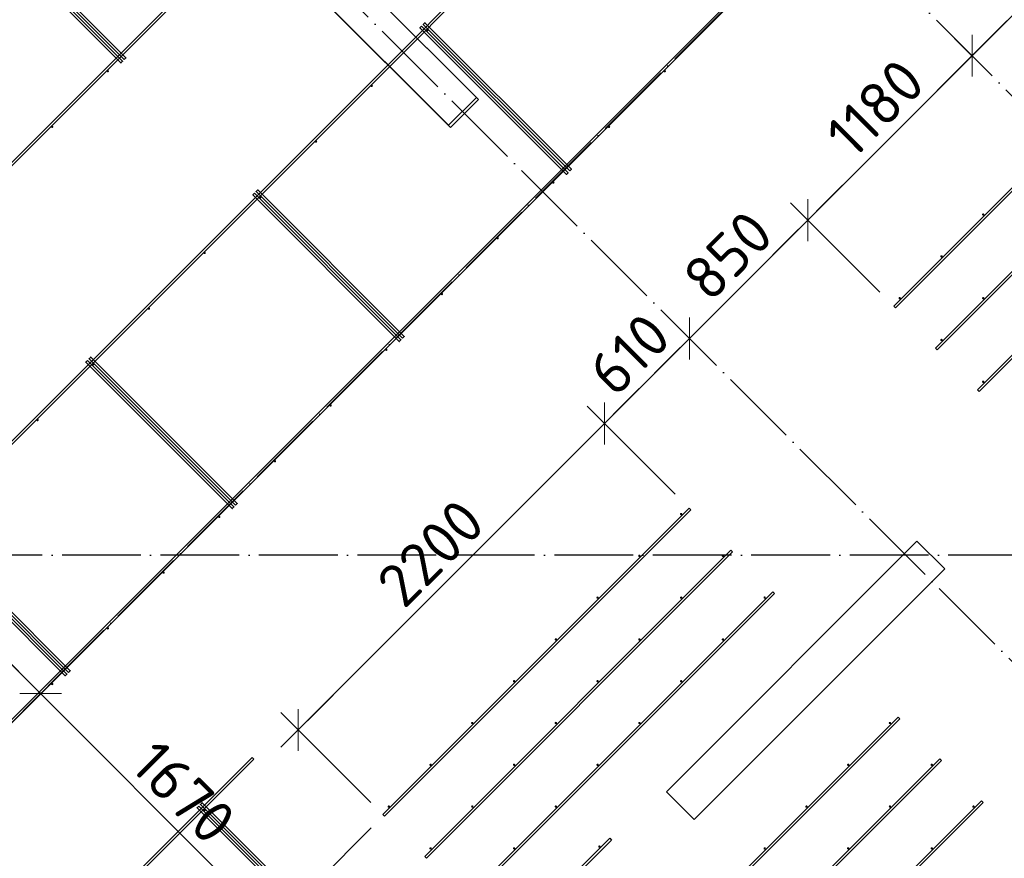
# Model space of a CAD drawing. Header units: millimetres. Extents: x -3483 to 105345, y -283423 to 72284.
# Tile 106 of 165: x 88532 to 93533, y 6862 to 11119. Entities that reach past the tile are written whole.
import ezdxf

# ---------------------------------------------------------------- set-up
doc = ezdxf.new("R2010")
doc.units = ezdxf.units.MM
doc.header["$PDMODE"] = 65
doc.linetypes.add('______11', pattern=[500, 400, -50, 0, -50])
doc.linetypes.add('______5', pattern=[1100, 800, -100, 100, -100])
for name, color, linetype, lineweight in [('Арм.стержн. Доп. арматура', 180, 'Continuous', 35), ('Колонна (1)', 7, 'Continuous', 35), ('Колонна (2)', 7, 'Continuous', 35), ('Размерная линия_ общее', 7, 'Continuous', 13), ('Стена_ общее', 7, 'Continuous', 35)]:
    doc.layers.add(name, color=color, linetype=linetype, lineweight=lineweight)
doc.layers.add('Арм.стержн. Фиксатор', color=7, linetype='Continuous', lineweight=35, true_color=0x501e0f)
doc.layers.add('Осевая линия_ общее', color=7, linetype='______5', lineweight=13, true_color=0xa0a0a0)
doc.styles.add('ISOCPEUR', font='ISOCPEUR')
doc.dimstyles.new('DIMSTYLE_4', dxfattribs={"dimtxt": 220, "dimasz": 250, "dimexe": 0, "dimexo": 0, "dimgap": 110, "dimtad": 2, "dimdec": 0, "dimrnd": 5, "dimzin": 12, "dimdsep": 46, "dimtxsty": 'ISOCPEUR', "dimblk1": 'ALL_ML_STRICH', "dimblk2": 'ALL_ML_STRICH', "dimsah": 1, "dimcen": 0, "dimclrd": 7, "dimclre": 256, "dimclrt": 7, "dimadec": 0, "dimazin": 0, "dimtfac": 1, "dimtdec": 0, "dimtix": 1, "dimtmove": 2, "dimatfit": 3, "dimfxl": 0, "dimtzin": 0, "dimlwd": 0, "dimlwe": -3, "dimarcsym": 0})
doc.dimstyles.new('DIMSTYLE_5', dxfattribs={"dimtxt": 220, "dimasz": 250, "dimexe": 0, "dimexo": 0, "dimgap": 110, "dimtad": 2, "dimdec": 0, "dimrnd": 5, "dimzin": 12, "dimdsep": 46, "dimtxsty": 'ISOCPEUR', "dimblk1": 'ALL_ML_STRICH', "dimblk2": 'ALL_ML_STRICH', "dimsah": 1, "dimcen": 0, "dimclrd": 7, "dimclre": 256, "dimclrt": 7, "dimadec": 0, "dimazin": 0, "dimtfac": 1, "dimtdec": 0, "dimtix": 1, "dimtmove": 2, "dimatfit": 3, "dimfxl": 0, "dimtvp": 1.2, "dimtzin": 0, "dimlwd": 0, "dimlwe": -3, "dimarcsym": 0})

# ---------------------------------------------------------------- blocks, each defined once
blk = doc.blocks.new('СЛОЖНЫЙ_ОБЪЕКТ_9')
at = {"layer": 'Осевая линия_ общее', "color": 253, "linetype": '______11', "lineweight": -3, "true_color": 0xa0a0a0, "transparency": 33554687}
for p, q in [((87969.7, 7029.7), (100704.7, 19764.7)), ((95945.9, 8359.1), (87899, 16405.9)), ((93838.7, 7595.4), (86639.2, 14794.9))]:
    blk.add_line(p, q, dxfattribs=at)
blk = doc.blocks.new('ALL_ML_STRICH')
at = {"color": 0, "linetype": 'ByBlock', "lineweight": -2}
for p, q in [((0, -0.5), (0, 0.5)), ((-0.3, -0.3), (0.3, 0.3)), ((-1, 0), (0.5, 0))]:
    blk.add_line(p, q, dxfattribs=at)
blk = doc.blocks.new('*D859')
at = {"layer": 'DEFPOINTS', "color": 7, "linetype": 'Continuous', "lineweight": 13, "transparency": 33554687}
for p in [(86833.2, 10362.1), (86404.1, 9933.2), (88651.2, 7711.2)]:
    blk.add_point(p, dxfattribs=at)
at = {"layer": 'Размерная линия_ общее', "color": 253, "linetype": 'Continuous', "lineweight": -2, "true_color": 0xa0a0a0, "transparency": 33554687}
for p, q in [((86762.4, 10291.4), (86404.1, 9933.2)), ((88638, 7698), (88638, 7698))]:
    blk.add_line(p, q, dxfattribs=at)
at = {"layer": 'Размерная линия_ общее', "color": 7, "linetype": 'Continuous', "lineweight": -2, "transparency": 33554687}
blk.add_line((86404.1, 9933.2), (88638, 7698), dxfattribs=at)
at = {"layer": 'Размерная линия_ общее', "color": 7, "linetype": 'Continuous', "lineweight": 13, "transparency": 33554687, "xscale": 250, "yscale": 250, "zscale": 250}
for p, rotation in [((86404.1, 9933.2), 134.9818911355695), ((88638, 7698), 314.9818911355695)]:
    blk.add_blockref('ALL_ML_STRICH', p, dxfattribs=dict(at, rotation=rotation))
at = {"layer": 'Размерная линия_ общее', "color": 7, "linetype": 'Continuous', "lineweight": 13, "transparency": 33554687, "insert": (87657.5, 8905.4), "char_height": 220, "width": 880, "attachment_point": 5, "rotation": 314.9819, "style": 'ISOCPEUR'}
blk.add_mtext('\\A1;{3160}', dxfattribs=at)
blk = doc.blocks.new('*D860')
at = {"layer": 'DEFPOINTS', "color": 7, "linetype": 'Continuous', "lineweight": 13, "transparency": 33554687}
for p in [(88651.2, 7711.2), (88638, 7698), (90388.3, 7086.6)]:
    blk.add_point(p, dxfattribs=at)
at = {"layer": 'Размерная линия_ общее', "color": 253, "linetype": 'Continuous', "lineweight": -2, "true_color": 0xa0a0a0, "transparency": 33554687}
for p, q in [((88638, 7698), (88638, 7698)), ((90317.6, 7015.9), (89818.3, 6516.9))]:
    blk.add_line(p, q, dxfattribs=at)
at = {"layer": 'Размерная линия_ общее', "color": 7, "linetype": 'Continuous', "lineweight": -2, "transparency": 33554687}
blk.add_line((88638, 7698), (89818.3, 6516.9), dxfattribs=at)
at = {"layer": 'Размерная линия_ общее', "color": 7, "linetype": 'Continuous', "lineweight": 13, "transparency": 33554687, "xscale": 250, "yscale": 250, "zscale": 250}
for p, rotation in [((88638, 7698), 134.9818911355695), ((89818.3, 6516.9), 314.9818911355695)]:
    blk.add_blockref('ALL_ML_STRICH', p, dxfattribs=dict(at, rotation=rotation))
at = {"layer": 'Размерная линия_ общее', "color": 7, "linetype": 'Continuous', "lineweight": 13, "transparency": 33554687, "insert": (89364.6, 7197.2), "char_height": 220, "width": 880, "attachment_point": 5, "rotation": 314.9819, "style": 'ISOCPEUR'}
blk.add_mtext('\\A1;{1670}', dxfattribs=at)
blk = doc.blocks.new('*D861')
at = {"layer": 'DEFPOINTS', "color": 7, "linetype": 'Continuous', "lineweight": 13, "transparency": 33554687}
for p in [(90388.3, 7086.6), (89818.3, 6516.9), (91882.9, 5611.3)]:
    blk.add_point(p, dxfattribs=at)
at = {"layer": 'Размерная линия_ общее', "color": 253, "linetype": 'Continuous', "lineweight": -2, "true_color": 0xa0a0a0, "transparency": 33554687}
for p, q in [((90317.6, 7015.9), (89818.3, 6516.9)), ((91812.2, 5540.6), (91302.8, 5031.5))]:
    blk.add_line(p, q, dxfattribs=at)
at = {"layer": 'Размерная линия_ общее', "color": 7, "linetype": 'Continuous', "lineweight": -2, "transparency": 33554687}
blk.add_line((89818.3, 6516.9), (91302.8, 5031.5), dxfattribs=at)
at = {"layer": 'Размерная линия_ общее', "color": 7, "linetype": 'Continuous', "lineweight": 13, "transparency": 33554687, "xscale": 250, "yscale": 250, "zscale": 250}
for p, rotation in [((89818.3, 6516.9), 134.9818911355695), ((91302.8, 5031.5), 314.9818911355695)]:
    blk.add_blockref('ALL_ML_STRICH', p, dxfattribs=dict(at, rotation=rotation))
at = {"layer": 'Размерная линия_ общее', "color": 7, "linetype": 'Continuous', "lineweight": 13, "transparency": 33554687, "insert": (90230.5, 6486.4), "char_height": 220, "width": 11, "attachment_point": 1, "rotation": 314.9819, "line_spacing_factor": 0.60241, "style": 'ISOCPEUR'}
blk.add_mtext('7х300=2100', dxfattribs=at)
blk = doc.blocks.new('*D862')
at = {"layer": 'DEFPOINTS', "color": 7, "linetype": 'Continuous', "lineweight": 13, "transparency": 33554687}
for p in [(94090.2, 11657.2), (94527.4, 11220), (93369, 10936)]:
    blk.add_point(p, dxfattribs=at)
at = {"layer": 'Размерная линия_ общее', "color": 7, "linetype": 'Continuous', "lineweight": -2, "transparency": 33554687}
blk.add_line((94090.2, 11657.2), (93369, 10936), dxfattribs=at)
at = {"layer": 'Размерная линия_ общее', "color": 253, "linetype": 'Continuous', "lineweight": -2, "true_color": 0xa0a0a0, "transparency": 33554687}
for p, q in [((94456.7, 11290.7), (94090.2, 11657.2)), ((93369, 10936), (93369, 10936))]:
    blk.add_line(p, q, dxfattribs=at)
at = {"layer": 'Размерная линия_ общее', "color": 7, "linetype": 'Continuous', "lineweight": 13, "transparency": 33554687, "xscale": 250, "yscale": 250, "zscale": 250}
for p, rotation in [((94090.2, 11657.2), 44.99999999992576), ((93369, 10936), 224.9999999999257)]:
    blk.add_blockref('ALL_ML_STRICH', p, dxfattribs=dict(at, rotation=rotation))
at = {"layer": 'Размерная линия_ общее', "color": 7, "linetype": 'Continuous', "lineweight": 13, "transparency": 33554687, "insert": (93639.8, 11433.1), "char_height": 220, "width": 880, "attachment_point": 5, "rotation": 45, "style": 'ISOCPEUR'}
blk.add_mtext('\\A1;{1020}', dxfattribs=at)
blk = doc.blocks.new('*D863')
at = {"layer": 'DEFPOINTS', "color": 7, "linetype": 'Continuous', "lineweight": 13, "transparency": 33554687}
for p in [(93369, 10936), (93369, 10936), (92971.8, 9664.4)]:
    blk.add_point(p, dxfattribs=at)
at = {"layer": 'Размерная линия_ общее', "color": 7, "linetype": 'Continuous', "lineweight": -2, "transparency": 33554687}
blk.add_line((93369, 10936), (92534.6, 10101.6), dxfattribs=at)
at = {"layer": 'Размерная линия_ общее', "color": 253, "linetype": 'Continuous', "lineweight": -2, "true_color": 0xa0a0a0, "transparency": 33554687}
for p, q in [((93369, 10936), (93369, 10936)), ((92901.1, 9735.1), (92534.6, 10101.6))]:
    blk.add_line(p, q, dxfattribs=at)
at = {"layer": 'Размерная линия_ общее', "color": 7, "linetype": 'Continuous', "lineweight": 13, "transparency": 33554687, "xscale": 250, "yscale": 250, "zscale": 250}
for p, rotation in [((93369, 10936), 44.99999999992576), ((92534.6, 10101.6), 224.9999999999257)]:
    blk.add_blockref('ALL_ML_STRICH', p, dxfattribs=dict(at, rotation=rotation))
at = {"layer": 'Размерная линия_ общее', "color": 7, "linetype": 'Continuous', "lineweight": 13, "transparency": 33554687, "insert": (92877.5, 10670.8), "char_height": 220, "width": 880, "attachment_point": 5, "rotation": 45, "style": 'ISOCPEUR'}
blk.add_mtext('\\A1;{1180}', dxfattribs=at)
blk = doc.blocks.new('*D864')
at = {"layer": 'DEFPOINTS', "color": 7, "linetype": 'Continuous', "lineweight": 13, "transparency": 33554687}
for p in [(92534.6, 10101.6), (92971.8, 9664.4), (91940, 9494.1)]:
    blk.add_point(p, dxfattribs=at)
at = {"layer": 'Размерная линия_ общее', "color": 7, "linetype": 'Continuous', "lineweight": -2, "transparency": 33554687}
blk.add_line((92534.6, 10101.6), (91933.5, 9500.6), dxfattribs=at)
at = {"layer": 'Размерная линия_ общее', "color": 253, "linetype": 'Continuous', "lineweight": -2, "true_color": 0xa0a0a0, "transparency": 33554687}
for p, q in [((92901.1, 9735.1), (92534.6, 10101.6)), ((91933.5, 9500.6), (91933.5, 9500.6))]:
    blk.add_line(p, q, dxfattribs=at)
at = {"layer": 'Размерная линия_ общее', "color": 7, "linetype": 'Continuous', "lineweight": 13, "transparency": 33554687, "xscale": 250, "yscale": 250, "zscale": 250}
for p, rotation in [((92534.6, 10101.6), 44.99999999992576), ((91933.5, 9500.6), 224.9999999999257)]:
    blk.add_blockref('ALL_ML_STRICH', p, dxfattribs=dict(at, rotation=rotation))
at = {"layer": 'Размерная линия_ общее', "color": 7, "linetype": 'Continuous', "lineweight": 13, "transparency": 33554687, "insert": (92128.7, 9922), "char_height": 220, "width": 660, "attachment_point": 5, "rotation": 45, "style": 'ISOCPEUR'}
blk.add_mtext('\\A1;{850}', dxfattribs=at)
blk = doc.blocks.new('*D865')
at = {"layer": 'DEFPOINTS', "color": 7, "linetype": 'Continuous', "lineweight": 13, "transparency": 33554687}
for p in [(91933.5, 9500.6), (91940, 9494.1), (91932.4, 8639.1)]:
    blk.add_point(p, dxfattribs=at)
at = {"layer": 'Размерная линия_ общее', "color": 7, "linetype": 'Continuous', "lineweight": -2, "transparency": 33554687}
blk.add_line((91933.5, 9500.6), (91502.2, 9069.2), dxfattribs=at)
at = {"layer": 'Размерная линия_ общее', "color": 253, "linetype": 'Continuous', "lineweight": -2, "true_color": 0xa0a0a0, "transparency": 33554687}
for p, q in [((91933.5, 9500.6), (91933.5, 9500.6)), ((91861.7, 8709.8), (91502.2, 9069.2))]:
    blk.add_line(p, q, dxfattribs=at)
at = {"layer": 'Размерная линия_ общее', "color": 7, "linetype": 'Continuous', "lineweight": 13, "transparency": 33554687, "xscale": 250, "yscale": 250, "zscale": 250}
for p, rotation in [((91933.5, 9500.6), 44.99999999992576), ((91502.2, 9069.2), 224.9999999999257)]:
    blk.add_blockref('ALL_ML_STRICH', p, dxfattribs=dict(at, rotation=rotation))
at = {"layer": 'Размерная линия_ общее', "color": 7, "linetype": 'Continuous', "lineweight": 13, "transparency": 33554687, "insert": (91628.1, 9421.4), "char_height": 220, "width": 660, "attachment_point": 5, "rotation": 45, "style": 'ISOCPEUR'}
blk.add_mtext('\\A1;{610}', dxfattribs=at)
blk = doc.blocks.new('*D866')
at = {"layer": 'DEFPOINTS', "color": 7, "linetype": 'Continuous', "lineweight": 13, "transparency": 33554687}
for p in [(91502.2, 9069.2), (91932.4, 8639.1), (90385.2, 7074.9)]:
    blk.add_point(p, dxfattribs=at)
at = {"layer": 'Размерная линия_ общее', "color": 7, "linetype": 'Continuous', "lineweight": -2, "transparency": 33554687}
blk.add_line((91502.2, 9069.2), (89946.6, 7513.6), dxfattribs=at)
at = {"layer": 'Размерная линия_ общее', "color": 253, "linetype": 'Continuous', "lineweight": -2, "true_color": 0xa0a0a0, "transparency": 33554687}
for p, q in [((91861.7, 8709.8), (91502.2, 9069.2)), ((90314.5, 7145.7), (89946.6, 7513.6))]:
    blk.add_line(p, q, dxfattribs=at)
at = {"layer": 'Размерная линия_ общее', "color": 7, "linetype": 'Continuous', "lineweight": 13, "transparency": 33554687, "xscale": 250, "yscale": 250, "zscale": 250}
for p, rotation in [((91502.2, 9069.2), 44.99999999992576), ((89946.6, 7513.6), 224.9999999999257)]:
    blk.add_blockref('ALL_ML_STRICH', p, dxfattribs=dict(at, rotation=rotation))
at = {"layer": 'Размерная линия_ общее', "color": 7, "linetype": 'Continuous', "lineweight": 13, "transparency": 33554687, "insert": (90619, 8412.3), "char_height": 220, "width": 880, "attachment_point": 5, "rotation": 45, "style": 'ISOCPEUR'}
blk.add_mtext('\\A1;{2200}', dxfattribs=at)
blk = doc.blocks.new('СЛОЖНЫЙ_ОБЪЕКТ_13')
at = {"layer": 'Колонна (1)', "color": 9, "lineweight": -3, "true_color": 0xc7c7c7, "transparency": 33554687}
for p, q in [((93089.2, 8472.2), (91816.4, 7199.4)), ((93230.6, 8330.8), (93089.2, 8472.2)), ((91957.8, 7058), (93230.6, 8330.8)), ((91816.4, 7199.4), (91957.8, 7058))]:
    blk.add_line(p, q, dxfattribs=at)
at = {"layer": 'Колонна (2)', "color": 9, "lineweight": -3, "true_color": 0xc7c7c7, "transparency": 33554687}
for p, q in [((90861.8, 10713.7), (89836.5, 11739)), ((89695.1, 11597.6), (90720.4, 10572.3)), ((90720.4, 10572.3), (90861.8, 10713.7))]:
    blk.add_line(p, q, dxfattribs=at)

msp = doc.modelspace()

# ---------------------------------------------------------------- hatches: boundary and pattern name
at = {"layer": 'Арм.стержн. Доп. арматура', "linetype": 'Continuous', "lineweight": 35, "transparency": 33554687}
for points in [[(93431.8, 10129.6), (93431.3, 10131.9), (93430, 10133.9), (93428.1, 10135.2), (93425.8, 10135.6), (93423.5, 10135.2), (93421.5, 10133.9), (93420.2, 10131.9), (93419.8, 10129.6), (93420.2, 10127.4), (93421.5, 10125.4), (93423.5, 10124.1), (93425.8, 10123.6), (93428.1, 10124.1), (93430, 10125.4), (93431.3, 10127.4)], [(93219.6, 9917.5), (93219.2, 9919.8), (93217.9, 9921.8), (93215.9, 9923.1), (93213.6, 9923.5), (93211.3, 9923.1), (93209.4, 9921.8), (93208.1, 9919.8), (93207.6, 9917.5), (93208.1, 9915.2), (93209.4, 9913.3), (93211.3, 9912), (93213.6, 9911.5), (93215.9, 9912), (93217.9, 9913.3), (93219.2, 9915.2)], [(93007.5, 9705.4), (93007.1, 9707.7), (93005.8, 9709.6), (93003.8, 9710.9), (93001.5, 9711.4), (92999.2, 9710.9), (92997.3, 9709.6), (92996, 9707.7), (92995.5, 9705.4), (92996, 9703.1), (92997.3, 9701.1), (92999.2, 9699.8), (93001.5, 9699.4), (93003.8, 9699.8), (93005.8, 9701.1), (93007.1, 9703.1)], [(93431.8, 9705.4), (93431.3, 9707.7), (93430, 9709.6), (93428.1, 9710.9), (93425.8, 9711.4), (93423.5, 9710.9), (93421.5, 9709.6), (93420.2, 9707.7), (93419.8, 9705.4), (93420.2, 9703.1), (93421.5, 9701.1), (93423.5, 9699.8), (93425.8, 9699.4), (93428.1, 9699.8), (93430, 9701.1), (93431.3, 9703.1)], [(93219.6, 9493.3), (93219.2, 9495.5), (93217.9, 9497.5), (93215.9, 9498.8), (93213.6, 9499.3), (93211.3, 9498.8), (93209.4, 9497.5), (93208.1, 9495.5), (93207.6, 9493.3), (93208.1, 9491), (93209.4, 9489), (93211.3, 9487.7), (93213.6, 9487.3), (93215.9, 9487.7), (93217.9, 9489), (93219.2, 9491)], [(93431.8, 9281.1), (93431.3, 9283.4), (93430, 9285.4), (93428.1, 9286.7), (93425.8, 9287.1), (93423.5, 9286.7), (93421.5, 9285.4), (93420.2, 9283.4), (93419.8, 9281.1), (93420.2, 9278.8), (93421.5, 9276.9), (93423.5, 9275.6), (93425.8, 9275.1), (93428.1, 9275.6), (93430, 9276.9), (93431.3, 9278.8)], [(91897.3, 8609.4), (91896.9, 8611.7), (91895.6, 8613.6), (91893.6, 8614.9), (91891.3, 8615.4), (91889.1, 8614.9), (91887.1, 8613.6), (91885.8, 8611.7), (91885.3, 8609.4), (91885.8, 8607.1), (91887.1, 8605.1), (91889.1, 8603.8), (91891.3, 8603.4), (91893.6, 8603.8), (91895.6, 8605.1), (91896.9, 8607.1)], [(91685.2, 8397.2), (91684.8, 8399.5), (91683.5, 8401.5), (91681.5, 8402.8), (91679.2, 8403.2), (91676.9, 8402.8), (91675, 8401.5), (91673.7, 8399.5), (91673.2, 8397.2), (91673.7, 8394.9), (91675, 8393), (91676.9, 8391.7), (91679.2, 8391.2), (91681.5, 8391.7), (91683.5, 8393), (91684.8, 8394.9)], [(92109.5, 8397.2), (92109, 8399.5), (92107.7, 8401.5), (92105.8, 8402.8), (92103.5, 8403.2), (92101.2, 8402.8), (92099.2, 8401.5), (92097.9, 8399.5), (92097.5, 8397.2), (92097.9, 8394.9), (92099.2, 8393), (92101.2, 8391.7), (92103.5, 8391.2), (92105.8, 8391.7), (92107.7, 8393), (92109, 8394.9)], [(91473.1, 8185.1), (91472.6, 8187.4), (91471.3, 8189.3), (91469.4, 8190.6), (91467.1, 8191.1), (91464.8, 8190.6), (91462.8, 8189.3), (91461.5, 8187.4), (91461.1, 8185.1), (91461.5, 8182.8), (91462.8, 8180.9), (91464.8, 8179.6), (91467.1, 8179.1), (91469.4, 8179.6), (91471.3, 8180.9), (91472.6, 8182.8)], [(91897.3, 8185.1), (91896.9, 8187.4), (91895.6, 8189.3), (91893.6, 8190.6), (91891.3, 8191.1), (91889.1, 8190.6), (91887.1, 8189.3), (91885.8, 8187.4), (91885.3, 8185.1), (91885.8, 8182.8), (91887.1, 8180.9), (91889.1, 8179.6), (91891.3, 8179.1), (91893.6, 8179.6), (91895.6, 8180.9), (91896.9, 8182.8)], [(92321.6, 8185.1), (92321.2, 8187.4), (92319.9, 8189.3), (92317.9, 8190.6), (92315.6, 8191.1), (92313.3, 8190.6), (92311.4, 8189.3), (92310.1, 8187.4), (92309.6, 8185.1), (92310.1, 8182.8), (92311.4, 8180.9), (92313.3, 8179.6), (92315.6, 8179.1), (92317.9, 8179.6), (92319.9, 8180.9), (92321.2, 8182.8)], [(91261, 7973), (91260.5, 7975.3), (91259.2, 7977.2), (91257.2, 7978.5), (91255, 7979), (91252.7, 7978.5), (91250.7, 7977.2), (91249.4, 7975.3), (91249, 7973), (91249.4, 7970.7), (91250.7, 7968.7), (91252.7, 7967.4), (91255, 7967), (91257.2, 7967.4), (91259.2, 7968.7), (91260.5, 7970.7)], [(91685.2, 7973), (91684.8, 7975.3), (91683.5, 7977.2), (91681.5, 7978.5), (91679.2, 7979), (91676.9, 7978.5), (91675, 7977.2), (91673.7, 7975.3), (91673.2, 7973), (91673.7, 7970.7), (91675, 7968.7), (91676.9, 7967.4), (91679.2, 7967), (91681.5, 7967.4), (91683.5, 7968.7), (91684.8, 7970.7)], [(92109.5, 7973), (92109, 7975.3), (92107.7, 7977.2), (92105.8, 7978.5), (92103.5, 7979), (92101.2, 7978.5), (92099.2, 7977.2), (92097.9, 7975.3), (92097.5, 7973), (92097.9, 7970.7), (92099.2, 7968.7), (92101.2, 7967.4), (92103.5, 7967), (92105.8, 7967.4), (92107.7, 7968.7), (92109, 7970.7)], [(91048.8, 7760.8), (91048.4, 7763.1), (91047.1, 7765.1), (91045.1, 7766.4), (91042.8, 7766.8), (91040.5, 7766.4), (91038.6, 7765.1), (91037.3, 7763.1), (91036.8, 7760.8), (91037.3, 7758.5), (91038.6, 7756.6), (91040.5, 7755.3), (91042.8, 7754.8), (91045.1, 7755.3), (91047.1, 7756.6), (91048.4, 7758.5)], [(91473.1, 7760.8), (91472.6, 7763.1), (91471.3, 7765.1), (91469.4, 7766.4), (91467.1, 7766.8), (91464.8, 7766.4), (91462.8, 7765.1), (91461.5, 7763.1), (91461.1, 7760.8), (91461.5, 7758.5), (91462.8, 7756.6), (91464.8, 7755.3), (91467.1, 7754.8), (91469.4, 7755.3), (91471.3, 7756.6), (91472.6, 7758.5)], [(91897.3, 7760.8), (91896.9, 7763.1), (91895.6, 7765.1), (91893.6, 7766.4), (91891.3, 7766.8), (91889.1, 7766.4), (91887.1, 7765.1), (91885.8, 7763.1), (91885.3, 7760.8), (91885.8, 7758.5), (91887.1, 7756.6), (91889.1, 7755.3), (91891.3, 7754.8), (91893.6, 7755.3), (91895.6, 7756.6), (91896.9, 7758.5)], [(90836.7, 7548.7), (90836.2, 7551), (90834.9, 7553), (90833, 7554.3), (90830.7, 7554.7), (90828.4, 7554.3), (90826.4, 7553), (90825.1, 7551), (90824.7, 7548.7), (90825.1, 7546.4), (90826.4, 7544.5), (90828.4, 7543.2), (90830.7, 7542.7), (90833, 7543.2), (90834.9, 7544.5), (90836.2, 7546.4)], [(91261, 7548.7), (91260.5, 7551), (91259.2, 7553), (91257.2, 7554.3), (91255, 7554.7), (91252.7, 7554.3), (91250.7, 7553), (91249.4, 7551), (91249, 7548.7), (91249.4, 7546.4), (91250.7, 7544.5), (91252.7, 7543.2), (91255, 7542.7), (91257.2, 7543.2), (91259.2, 7544.5), (91260.5, 7546.4)], [(91685.2, 7548.7), (91684.8, 7551), (91683.5, 7553), (91681.5, 7554.3), (91679.2, 7554.7), (91676.9, 7554.3), (91675, 7553), (91673.7, 7551), (91673.2, 7548.7), (91673.7, 7546.4), (91675, 7544.5), (91676.9, 7543.2), (91679.2, 7542.7), (91681.5, 7543.2), (91683.5, 7544.5), (91684.8, 7546.4)], [(92958, 7548.7), (92957.6, 7551), (92956.3, 7553), (92954.3, 7554.3), (92952, 7554.7), (92949.7, 7554.3), (92947.8, 7553), (92946.5, 7551), (92946, 7548.7), (92946.5, 7546.4), (92947.8, 7544.5), (92949.7, 7543.2), (92952, 7542.7), (92954.3, 7543.2), (92956.3, 7544.5), (92957.6, 7546.4)], [(90624.6, 7336.6), (90624.1, 7338.9), (90622.8, 7340.8), (90620.9, 7342.1), (90618.6, 7342.6), (90616.3, 7342.1), (90614.3, 7340.8), (90613, 7338.9), (90612.6, 7336.6), (90613, 7334.3), (90614.3, 7332.3), (90616.3, 7331), (90618.6, 7330.6), (90620.9, 7331), (90622.8, 7332.3), (90624.1, 7334.3)], [(91048.8, 7336.6), (91048.4, 7338.9), (91047.1, 7340.8), (91045.1, 7342.1), (91042.8, 7342.6), (91040.5, 7342.1), (91038.6, 7340.8), (91037.3, 7338.9), (91036.8, 7336.6), (91037.3, 7334.3), (91038.6, 7332.3), (91040.5, 7331), (91042.8, 7330.6), (91045.1, 7331), (91047.1, 7332.3), (91048.4, 7334.3)], [(91473.1, 7336.6), (91472.6, 7338.9), (91471.3, 7340.8), (91469.4, 7342.1), (91467.1, 7342.6), (91464.8, 7342.1), (91462.8, 7340.8), (91461.5, 7338.9), (91461.1, 7336.6), (91461.5, 7334.3), (91462.8, 7332.3), (91464.8, 7331), (91467.1, 7330.6), (91469.4, 7331), (91471.3, 7332.3), (91472.6, 7334.3)], [(92745.9, 7336.6), (92745.4, 7338.9), (92744.1, 7340.8), (92742.2, 7342.1), (92739.9, 7342.6), (92737.6, 7342.1), (92735.6, 7340.8), (92734.3, 7338.9), (92733.9, 7336.6), (92734.3, 7334.3), (92735.6, 7332.3), (92737.6, 7331), (92739.9, 7330.6), (92742.2, 7331), (92744.1, 7332.3), (92745.4, 7334.3)], [(93170.1, 7336.6), (93169.7, 7338.9), (93168.4, 7340.8), (93166.4, 7342.1), (93164.1, 7342.6), (93161.8, 7342.1), (93159.9, 7340.8), (93158.6, 7338.9), (93158.1, 7336.6), (93158.6, 7334.3), (93159.9, 7332.3), (93161.8, 7331), (93164.1, 7330.6), (93166.4, 7331), (93168.4, 7332.3), (93169.7, 7334.3)], [(90412.4, 7124.4), (90412, 7126.7), (90410.7, 7128.7), (90408.7, 7130), (90406.4, 7130.4), (90404.1, 7130), (90402.2, 7128.7), (90400.9, 7126.7), (90400.4, 7124.4), (90400.9, 7122.1), (90402.2, 7120.2), (90404.1, 7118.9), (90406.4, 7118.4), (90408.7, 7118.9), (90410.7, 7120.2), (90412, 7122.1)], [(90836.7, 7124.4), (90836.2, 7126.7), (90834.9, 7128.7), (90833, 7130), (90830.7, 7130.4), (90828.4, 7130), (90826.4, 7128.7), (90825.1, 7126.7), (90824.7, 7124.4), (90825.1, 7122.1), (90826.4, 7120.2), (90828.4, 7118.9), (90830.7, 7118.4), (90833, 7118.9), (90834.9, 7120.2), (90836.2, 7122.1)], [(91261, 7124.4), (91260.5, 7126.7), (91259.2, 7128.7), (91257.2, 7130), (91255, 7130.4), (91252.7, 7130), (91250.7, 7128.7), (91249.4, 7126.7), (91249, 7124.4), (91249.4, 7122.1), (91250.7, 7120.2), (91252.7, 7118.9), (91255, 7118.4), (91257.2, 7118.9), (91259.2, 7120.2), (91260.5, 7122.1)], [(92533.7, 7124.4), (92533.3, 7126.7), (92532, 7128.7), (92530, 7130), (92527.7, 7130.4), (92525.4, 7130), (92523.5, 7128.7), (92522.2, 7126.7), (92521.7, 7124.4), (92522.2, 7122.1), (92523.5, 7120.2), (92525.4, 7118.9), (92527.7, 7118.4), (92530, 7118.9), (92532, 7120.2), (92533.3, 7122.1)], [(92958, 7124.4), (92957.6, 7126.7), (92956.3, 7128.7), (92954.3, 7130), (92952, 7130.4), (92949.7, 7130), (92947.8, 7128.7), (92946.5, 7126.7), (92946, 7124.4), (92946.5, 7122.1), (92947.8, 7120.2), (92949.7, 7118.9), (92952, 7118.4), (92954.3, 7118.9), (92956.3, 7120.2), (92957.6, 7122.1)], [(93382.3, 7124.4), (93381.8, 7126.7), (93380.5, 7128.7), (93378.6, 7130), (93376.3, 7130.4), (93374, 7130), (93372, 7128.7), (93370.7, 7126.7), (93370.3, 7124.4), (93370.7, 7122.1), (93372, 7120.2), (93374, 7118.9), (93376.3, 7118.4), (93378.6, 7118.9), (93380.5, 7120.2), (93381.8, 7122.1)], [(90624.6, 6912.3), (90624.1, 6914.6), (90622.8, 6916.6), (90620.9, 6917.9), (90618.6, 6918.3), (90616.3, 6917.9), (90614.3, 6916.6), (90613, 6914.6), (90612.6, 6912.3), (90613, 6910), (90614.3, 6908.1), (90616.3, 6906.8), (90618.6, 6906.3), (90620.9, 6906.8), (90622.8, 6908.1), (90624.1, 6910)], [(91048.8, 6912.3), (91048.4, 6914.6), (91047.1, 6916.6), (91045.1, 6917.9), (91042.8, 6918.3), (91040.5, 6917.9), (91038.6, 6916.6), (91037.3, 6914.6), (91036.8, 6912.3), (91037.3, 6910), (91038.6, 6908.1), (91040.5, 6906.8), (91042.8, 6906.3), (91045.1, 6906.8), (91047.1, 6908.1), (91048.4, 6910)], [(91481.9, 6921.2), (91481.5, 6923.4), (91480.2, 6925.4), (91478.2, 6926.7), (91475.9, 6927.2), (91473.6, 6926.7), (91471.7, 6925.4), (91470.4, 6923.4), (91469.9, 6921.2), (91470.4, 6918.9), (91471.7, 6916.9), (91473.6, 6915.6), (91475.9, 6915.2), (91478.2, 6915.6), (91480.2, 6916.9), (91481.5, 6918.9)], [(92321.6, 6912.3), (92321.2, 6914.6), (92319.9, 6916.6), (92317.9, 6917.9), (92315.6, 6918.3), (92313.3, 6917.9), (92311.4, 6916.6), (92310.1, 6914.6), (92309.6, 6912.3), (92310.1, 6910), (92311.4, 6908.1), (92313.3, 6906.8), (92315.6, 6906.3), (92317.9, 6906.8), (92319.9, 6908.1), (92321.2, 6910)], [(92745.9, 6912.3), (92745.4, 6914.6), (92744.1, 6916.6), (92742.2, 6917.9), (92739.9, 6918.3), (92737.6, 6917.9), (92735.6, 6916.6), (92734.3, 6914.6), (92733.9, 6912.3), (92734.3, 6910), (92735.6, 6908.1), (92737.6, 6906.8), (92739.9, 6906.3), (92742.2, 6906.8), (92744.1, 6908.1), (92745.4, 6910)], [(93170.1, 6912.3), (93169.7, 6914.6), (93168.4, 6916.6), (93166.4, 6917.9), (93164.1, 6918.3), (93161.8, 6917.9), (93159.9, 6916.6), (93158.6, 6914.6), (93158.1, 6912.3), (93158.6, 6910), (93159.9, 6908.1), (93161.8, 6906.8), (93164.1, 6906.3), (93166.4, 6906.8), (93168.4, 6908.1), (93169.7, 6910)]]:
    msp.add_hatch(color=34, dxfattribs=at).paths.add_polyline_path(points)
at = {"layer": 'Арм.стержн. Фиксатор', "linetype": 'Continuous', "lineweight": 35, "transparency": 33554687}
for points in [[(90608.4, 11066.4), (90607.9, 11068.7), (90606.6, 11070.6), (90604.7, 11071.9), (90602.4, 11072.4), (90600.1, 11071.9), (90598.1, 11070.6), (90596.8, 11068.7), (90596.4, 11066.4), (90596.8, 11064.1), (90598.1, 11062.1), (90600.1, 11060.8), (90602.4, 11060.4), (90604.7, 11060.8), (90606.6, 11062.1), (90607.9, 11064.1)], [(88985.5, 10857.8), (88985.1, 10860.1), (88983.8, 10862), (88981.8, 10863.3), (88979.5, 10863.8), (88977.3, 10863.3), (88975.3, 10862), (88974, 10860.1), (88973.5, 10857.8), (88974, 10855.5), (88975.3, 10853.5), (88977.3, 10852.2), (88979.5, 10851.8), (88981.8, 10852.2), (88983.8, 10853.5), (88985.1, 10855.5)], [(91814, 10857.8), (91813.5, 10860.1), (91812.2, 10862), (91810.3, 10863.3), (91808, 10863.8), (91805.7, 10863.3), (91803.7, 10862), (91802.4, 10860.1), (91802, 10857.8), (91802.4, 10855.5), (91803.7, 10853.5), (91805.7, 10852.2), (91808, 10851.8), (91810.3, 10852.2), (91812.2, 10853.5), (91813.5, 10855.5)], [(90325.5, 10783.5), (90325.1, 10785.8), (90323.8, 10787.8), (90321.8, 10789.1), (90319.5, 10789.5), (90317.2, 10789.1), (90315.3, 10787.8), (90314, 10785.8), (90313.5, 10783.5), (90314, 10781.2), (90315.3, 10779.3), (90317.2, 10778), (90319.5, 10777.5), (90321.8, 10778), (90323.8, 10779.3), (90325.1, 10781.2)], [(88702.7, 10574.9), (88702.2, 10577.2), (88700.9, 10579.2), (88699, 10580.5), (88696.7, 10580.9), (88694.4, 10580.5), (88692.5, 10579.2), (88691.2, 10577.2), (88690.7, 10574.9), (88691.2, 10572.6), (88692.5, 10570.7), (88694.4, 10569.4), (88696.7, 10568.9), (88699, 10569.4), (88700.9, 10570.7), (88702.2, 10572.6)], [(91531.1, 10574.9), (91530.7, 10577.2), (91529.4, 10579.2), (91527.4, 10580.5), (91525.1, 10580.9), (91522.8, 10580.5), (91520.9, 10579.2), (91519.6, 10577.2), (91519.1, 10574.9), (91519.6, 10572.6), (91520.9, 10570.7), (91522.8, 10569.4), (91525.1, 10568.9), (91527.4, 10569.4), (91529.4, 10570.7), (91530.7, 10572.6)], [(90042.7, 10500.7), (90042.2, 10503), (90040.9, 10504.9), (90039, 10506.2), (90036.7, 10506.7), (90034.4, 10506.2), (90032.4, 10504.9), (90031.1, 10503), (90030.7, 10500.7), (90031.1, 10498.4), (90032.4, 10496.4), (90034.4, 10495.1), (90036.7, 10494.7), (90039, 10495.1), (90040.9, 10496.4), (90042.2, 10498.4)], [(91248.3, 10292.1), (91247.8, 10294.4), (91246.5, 10296.3), (91244.6, 10297.6), (91242.3, 10298.1), (91240, 10297.6), (91238, 10296.3), (91236.7, 10294.4), (91236.3, 10292.1), (91236.7, 10289.8), (91238, 10287.8), (91240, 10286.5), (91242.3, 10286.1), (91244.6, 10286.5), (91246.5, 10287.8), (91247.8, 10289.8)], [(89759.8, 10217.8), (89759.4, 10220.1), (89758.1, 10222.1), (89756.1, 10223.4), (89753.8, 10223.8), (89751.5, 10223.4), (89749.6, 10222.1), (89748.3, 10220.1), (89747.8, 10217.8), (89748.3, 10215.5), (89749.6, 10213.6), (89751.5, 10212.3), (89753.8, 10211.8), (89756.1, 10212.3), (89758.1, 10213.6), (89759.4, 10215.5)], [(90965.4, 10009.2), (90965, 10011.5), (90963.7, 10013.5), (90961.7, 10014.8), (90959.4, 10015.2), (90957.1, 10014.8), (90955.2, 10013.5), (90953.9, 10011.5), (90953.4, 10009.2), (90953.9, 10006.9), (90955.2, 10005), (90957.1, 10003.7), (90959.4, 10003.2), (90961.7, 10003.7), (90963.7, 10005), (90965, 10006.9)], [(89477, 9935), (89476.5, 9937.3), (89475.2, 9939.2), (89473.3, 9940.5), (89471, 9941), (89468.7, 9940.5), (89466.7, 9939.2), (89465.4, 9937.3), (89465, 9935), (89465.4, 9932.7), (89466.7, 9930.7), (89468.7, 9929.4), (89471, 9929), (89473.3, 9929.4), (89475.2, 9930.7), (89476.5, 9932.7)], [(90682.6, 9726.4), (90682.1, 9728.7), (90680.8, 9730.6), (90678.9, 9731.9), (90676.6, 9732.4), (90674.3, 9731.9), (90672.4, 9730.6), (90671.1, 9728.7), (90670.6, 9726.4), (90671.1, 9724.1), (90672.4, 9722.2), (90674.3, 9720.8), (90676.6, 9720.4), (90678.9, 9720.8), (90680.8, 9722.2), (90682.1, 9724.1)], [(89194.1, 9652.1), (89193.7, 9654.4), (89192.4, 9656.4), (89190.4, 9657.7), (89188.1, 9658.1), (89185.8, 9657.7), (89183.9, 9656.4), (89182.6, 9654.4), (89182.1, 9652.1), (89182.6, 9649.9), (89183.9, 9647.9), (89185.8, 9646.6), (89188.1, 9646.1), (89190.4, 9646.6), (89192.4, 9647.9), (89193.7, 9649.9)], [(90399.8, 9443.6), (90399.3, 9445.8), (90398, 9447.8), (90396.1, 9449.1), (90393.8, 9449.6), (90391.5, 9449.1), (90389.5, 9447.8), (90388.2, 9445.8), (90387.8, 9443.6), (90388.2, 9441.3), (90389.5, 9439.3), (90391.5, 9438), (90393.8, 9437.6), (90396.1, 9438), (90398, 9439.3), (90399.3, 9441.3)], [(88911.3, 9369.3), (88910.8, 9371.6), (88909.5, 9373.5), (88907.6, 9374.8), (88905.3, 9375.3), (88903, 9374.8), (88901.1, 9373.5), (88899.8, 9371.6), (88899.3, 9369.3), (88899.8, 9367), (88901.1, 9365.1), (88903, 9363.8), (88905.3, 9363.3), (88907.6, 9363.8), (88909.5, 9365.1), (88910.8, 9367)], [(90116.9, 9160.7), (90116.5, 9163), (90115.2, 9165), (90113.2, 9166.3), (90110.9, 9166.7), (90108.6, 9166.3), (90106.7, 9165), (90105.4, 9163), (90104.9, 9160.7), (90105.4, 9158.4), (90106.7, 9156.5), (90108.6, 9155.2), (90110.9, 9154.7), (90113.2, 9155.2), (90115.2, 9156.5), (90116.5, 9158.4)], [(88628.5, 9086.5), (88628, 9088.8), (88626.7, 9090.7), (88624.8, 9092), (88622.5, 9092.5), (88620.2, 9092), (88618.2, 9090.7), (88616.9, 9088.8), (88616.5, 9086.5), (88616.9, 9084.2), (88618.2, 9082.2), (88620.2, 9080.9), (88622.5, 9080.5), (88624.8, 9080.9), (88626.7, 9082.2), (88628, 9084.2)], [(89834.1, 8877.9), (89833.6, 8880.2), (89832.3, 8882.1), (89830.4, 8883.4), (89828.1, 8883.9), (89825.8, 8883.4), (89823.8, 8882.1), (89822.5, 8880.2), (89822.1, 8877.9), (89822.5, 8875.6), (89823.8, 8873.6), (89825.8, 8872.3), (89828.1, 8871.9), (89830.4, 8872.3), (89832.3, 8873.6), (89833.6, 8875.6)], [(89551.2, 8595), (89550.8, 8597.3), (89549.5, 8599.3), (89547.5, 8600.6), (89545.2, 8601), (89542.9, 8600.6), (89541, 8599.3), (89539.7, 8597.3), (89539.2, 8595), (89539.7, 8592.7), (89541, 8590.8), (89542.9, 8589.5), (89545.2, 8589), (89547.5, 8589.5), (89549.5, 8590.8), (89550.8, 8592.7)], [(89268.4, 8312.2), (89267.9, 8314.5), (89266.6, 8316.4), (89264.7, 8317.7), (89262.4, 8318.2), (89260.1, 8317.7), (89258.1, 8316.4), (89256.8, 8314.5), (89256.4, 8312.2), (89256.8, 8309.9), (89258.1, 8307.9), (89260.1, 8306.6), (89262.4, 8306.2), (89264.7, 8306.6), (89266.6, 8307.9), (89267.9, 8309.9)], [(88985.5, 8029.3), (88985.1, 8031.6), (88983.8, 8033.6), (88981.8, 8034.9), (88979.5, 8035.3), (88977.3, 8034.9), (88975.3, 8033.6), (88974, 8031.6), (88973.5, 8029.3), (88974, 8027), (88975.3, 8025.1), (88977.3, 8023.8), (88979.5, 8023.3), (88981.8, 8023.8), (88983.8, 8025.1), (88985.1, 8027)], [(88702.7, 7746.5), (88702.2, 7748.8), (88700.9, 7750.7), (88699, 7752), (88696.7, 7752.5), (88694.4, 7752), (88692.5, 7750.7), (88691.2, 7748.8), (88690.7, 7746.5), (88691.2, 7744.2), (88692.5, 7742.3), (88694.4, 7741), (88696.7, 7740.5), (88699, 7741), (88700.9, 7742.3), (88702.2, 7744.2)], [(89477, 7106.6), (89476.5, 7108.9), (89475.2, 7110.8), (89473.3, 7112.1), (89471, 7112.6), (89468.7, 7112.1), (89466.7, 7110.8), (89465.4, 7108.9), (89465, 7106.6), (89465.4, 7104.3), (89466.7, 7102.3), (89468.7, 7101), (89471, 7100.6), (89473.3, 7101), (89475.2, 7102.3), (89476.5, 7104.3)]]:
    msp.add_hatch(color=34, dxfattribs=at).paths.add_polyline_path(points)

# ---------------------------------------------------------------- linework, layer by layer
at = {"layer": 'Арм.стержн. Доп. арматура', "color": 34, "linetype": 'Continuous', "lineweight": 25, "transparency": 33554687}
for points in [[(94535.9, 11211.5), (92980.3, 9655.9), (92971.8, 9664.4), (94527.4, 11220), (94535.9, 11211.5)], [(94535.9, 11211.5), (92980.3, 9655.9), (92971.8, 9664.4), (94527.4, 11220), (94535.9, 11211.5)], [(94748.1, 10999.4), (93192.4, 9443.8), (93183.9, 9452.2), (94739.6, 11007.9), (94748.1, 10999.4)], [(94748.1, 10999.4), (93192.4, 9443.8), (93183.9, 9452.2), (94739.6, 11007.9), (94748.1, 10999.4)], [(94960.2, 10787.3), (93404.6, 9231.6), (93396.1, 9240.1), (94951.7, 10795.7), (94960.2, 10787.3)], [(94960.2, 10787.3), (93404.6, 9231.6), (93396.1, 9240.1), (94951.7, 10795.7), (94960.2, 10787.3)], [(91940.8, 8630.6), (90385.2, 7074.9), (90376.7, 7083.4), (91932.4, 8639.1), (91940.8, 8630.6)], [(91940.8, 8630.6), (90385.2, 7074.9), (90376.7, 7083.4), (91932.4, 8639.1), (91940.8, 8630.6)], [(92153, 8418.4), (90597.3, 6862.8), (90588.9, 6871.3), (92144.5, 8426.9), (92153, 8418.4)], [(92153, 8418.4), (90597.3, 6862.8), (90588.9, 6871.3), (92144.5, 8426.9), (92153, 8418.4)], [(92365.1, 8206.3), (90809.5, 6650.7), (90801, 6659.2), (92356.6, 8214.8), (92365.1, 8206.3)], [(92365.1, 8206.3), (90809.5, 6650.7), (90801, 6659.2), (92356.6, 8214.8), (92365.1, 8206.3)], [(93001.5, 7569.9), (91445.9, 6014.3), (91437.4, 6022.8), (92993, 7578.4), (93001.5, 7569.9)], [(93001.5, 7569.9), (91445.9, 6014.3), (91437.4, 6022.8), (92993, 7578.4), (93001.5, 7569.9)], [(93213.6, 7357.8), (91658, 5802.2), (91649.5, 5810.6), (93205.2, 7366.3), (93213.6, 7357.8)], [(93213.6, 7357.8), (91658, 5802.2), (91649.5, 5810.6), (93205.2, 7366.3), (93213.6, 7357.8)], [(93425.8, 7145.7), (91870.1, 5590), (91861.7, 5598.5), (93417.3, 7154.1), (93425.8, 7145.7)], [(93425.8, 7145.7), (91870.1, 5590), (91861.7, 5598.5), (93417.3, 7154.1), (93425.8, 7145.7)], [(91537.8, 6954.7), (91021.6, 6438.6), (91013.1, 6447), (91529.3, 6963.2), (91537.8, 6954.7)], [(91537.8, 6954.7), (91021.6, 6438.6), (91013.1, 6447), (91529.3, 6963.2), (91537.8, 6954.7)]]:
    msp.add_lwpolyline(points, dxfattribs=at)
at = {"layer": 'Арм.стержн. Фиксатор', "color": 34, "linetype": 'Continuous', "lineweight": 35, "transparency": 33554687}
for points in [[(85374.1, 5863.5), (99332.4, 19821.8), (99340.9, 19813.3), (85382.6, 5855.1), (85374.1, 5863.5)], [(85374.1, 5863.5), (99332.4, 19821.8), (99340.9, 19813.3), (85382.6, 5855.1), (85374.1, 5863.5)], [(86081.2, 5156.4), (100039.5, 19114.7), (100048, 19106.2), (86089.7, 5147.9), (86081.2, 5156.4)], [(86081.2, 5156.4), (100039.5, 19114.7), (100048, 19106.2), (86089.7, 5147.9), (86081.2, 5156.4)], [(89062.5, 10916.8), (88318.5, 11660.7), (88327, 11669.2), (89070.9, 10925.2), (89062.5, 10916.8)], [(88310.2, 11652), (89054.1, 10908.1), (89045.7, 10899.6), (88301.7, 11643.5), (88310.2, 11652)], [(91325.2, 10351.1), (90581.3, 11095), (90589.8, 11103.5), (91333.7, 10359.6), (91325.2, 10351.1)], [(90573, 11086.3), (91316.9, 10342.4), (91308.4, 10333.9), (90564.5, 11077.9), (90573, 11086.3)], [(90476.7, 9502.5), (89732.8, 10246.5), (89741.2, 10254.9), (90485.2, 9511), (90476.7, 9502.5)], [(89724.4, 10237.8), (90468.4, 9493.9), (90459.9, 9485.4), (89716, 10229.3), (89724.4, 10237.8)], [(89628.1, 8654), (88884.2, 9397.9), (88892.7, 9406.4), (89636.6, 8662.5), (89628.1, 8654)], [(88875.9, 9389.3), (89619.8, 8645.4), (89611.3, 8636.9), (88867.4, 9380.8), (88875.9, 9389.3)], [(88779.6, 7805.5), (88035.7, 8549.4), (88044.2, 8557.9), (88788.1, 7814), (88779.6, 7805.5)], [(88027.4, 8540.8), (88771.3, 7796.8), (88762.8, 7788.3), (88018.9, 8532.3), (88027.4, 8540.8)], [(89441.6, 7126.5), (90185.5, 6382.6), (90177, 6374.1), (89433.1, 7118.1), (89441.6, 7126.5)], [(90193.8, 6391.3), (89449.9, 7135.2), (89458.4, 7143.7), (90202.3, 6399.8), (90193.8, 6391.3)]]:
    msp.add_lwpolyline(points, dxfattribs=at)
at = {"layer": 'Арм.стержн. Фиксатор', "color": 34, "linetype": 'Continuous', "lineweight": 25, "transparency": 33554687}
for points in [[(84667, 6570.6), (97060.4, 18964), (97068.8, 18955.5), (84675.5, 6562.2), (84667, 6570.6)], [(84667, 6570.6), (97060.4, 18964), (97068.8, 18955.5), (84675.5, 6562.2), (84667, 6570.6)], [(86788.3, 4449.3), (89712.1, 7373.2), (89720.6, 7364.7), (86796.8, 4440.8), (86788.3, 4449.3)], [(86788.3, 4449.3), (89712.1, 7373.2), (89720.6, 7364.7), (86796.8, 4440.8), (86788.3, 4449.3)]]:
    msp.add_lwpolyline(points, dxfattribs=at)
at = {"layer": 'Колонна (1)', "color": 7, "lineweight": 25, "transparency": 33554687}
for p, q in [((91816.4, 7199.4), (93089.2, 8472.2)), ((93089.2, 8472.2), (93230.6, 8330.8)), ((93230.6, 8330.8), (91957.8, 7058)), ((91957.8, 7058), (91816.4, 7199.4))]:
    msp.add_line(p, q, dxfattribs=at)
at = {"layer": 'Колонна (1)', "color": 7, "linetype": 'Continuous', "lineweight": 25, "transparency": 33554687}
for p, q in [((91816.4, 7199.4), (93089.2, 8472.2)), ((93089.2, 8472.2), (93230.6, 8330.8)), ((93230.6, 8330.8), (91957.8, 7058)), ((91957.8, 7058), (91816.4, 7199.4))]:
    msp.add_line(p, q, dxfattribs=at)
at = {"layer": 'Колонна (2)', "color": 7, "lineweight": 25, "transparency": 33554687}
for p, q in [((89825.9, 11749.6), (90851.2, 10724.3)), ((90709.8, 10582.9), (89684.5, 11608.2)), ((90851.2, 10724.3), (90709.8, 10582.9))]:
    msp.add_line(p, q, dxfattribs=at)
at = {"layer": 'Колонна (2)', "color": 7, "linetype": 'Continuous', "lineweight": 25, "transparency": 33554687}
for p, q in [((89825.9, 11749.6), (90851.2, 10724.3)), ((90709.8, 10582.9), (89684.5, 11608.2)), ((90851.2, 10724.3), (90709.8, 10582.9))]:
    msp.add_line(p, q, dxfattribs=at)
at = {"layer": 'Осевая линия_ общее', "color": 253, "linetype": '______11', "lineweight": -3, "true_color": 0xa0a0a0, "transparency": 33554687}
msp.add_line((105150, 8400), (77142.2, 8400), dxfattribs=at)

# ---------------------------------------------------------------- block references
msp.add_blockref('СЛОЖНЫЙ_ОБЪЕКТ_9', (0, 0), dxfattribs=at)
at = {"layer": 'Стена_ общее', "color": 9, "linetype": 'Continuous', "lineweight": -3, "true_color": 0xc7c7c7, "transparency": 33554687}
msp.add_blockref('СЛОЖНЫЙ_ОБЪЕКТ_13', (0, 0), dxfattribs=at)

# ---------------------------------------------------------------- dimensions: what is measured, and where the dimension line sits
at = {"layer": 'Размерная линия_ общее', "color": 7, "linetype": 'Continuous', "lineweight": 13, "transparency": 33554687}
for base, p1, p2, angle, dimstyle, picture, middle in [((93369, 10936), (94456.7, 11290.7), (93369, 10936), 225, 'DIMSTYLE_4', '*D862', (93639.8, 11433.1)), ((92534.6, 10101.6), (93369, 10936), (92901.1, 9735.1), 225, 'DIMSTYLE_4', '*D863', (92877.5, 10670.8)), ((88638, 7698), (86762.4, 10291.4), (88638, 7698), 314.9819, 'DIMSTYLE_4', '*D859', (87657.5, 8905.4)), ((91933.5, 9500.6), (92901.1, 9735.1), (91933.5, 9500.6), 225, 'DIMSTYLE_4', '*D864', (92128.7, 9922)), ((91502.2, 9069.2), (91933.5, 9500.6), (91861.7, 8709.8), 225, 'DIMSTYLE_5', '*D865', (91628.1, 9421.4)), ((89946.6, 7513.6), (91861.7, 8709.8), (90314.5, 7145.7), 225, 'DIMSTYLE_4', '*D866', (90619, 8412.3)), ((89818.3, 6516.9), (88638, 7698), (90317.6, 7015.9), 314.9819, 'DIMSTYLE_4', '*D860', (89364.6, 7197.2))]:
    dim = msp.add_linear_dim(base=base, p1=p1, p2=p2, angle=angle, dimstyle=dimstyle, override={"dimpost": '<>', "dimclrd": 7, "dimclre": 253, "dimclrt": 7, "dimlwd": 0, "dimlwe": 65533}, dxfattribs=at)
    dim.commit()
    dim.dimension.update_dxf_attribs({"geometry": picture, "text_midpoint": middle, "dimtype": 160})
dim = msp.add_linear_dim(base=(91302.8, 5031.5), p1=(90317.6, 7015.9), p2=(91812.2, 5540.6), angle=314.9819, text='7х300=2100', dimstyle='DIMSTYLE_4', override={"dimpost": '<>', "dimclrd": 7, "dimclre": 253, "dimclrt": 7, "dimlwd": 0, "dimlwe": 65533}, dxfattribs=at)
dim.commit()
dim.dimension.update_dxf_attribs({"geometry": '*D861', "text_midpoint": (90638.3, 5851.9), "dimtype": 160})

doc.saveas('drawing.dxf')
